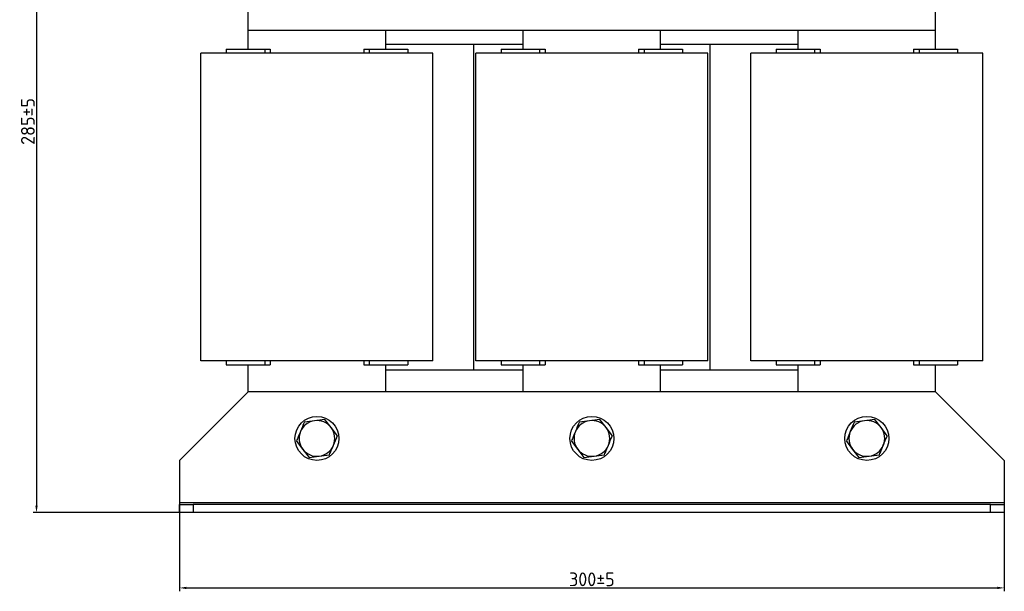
# Model space of a CAD drawing. Header units: millimetres. Extents: x -253 to 673, y -35 to 759.
# Tile 2 of 8: x -249 to 109, y 360 to 569. Entities that reach past the tile are written whole.
import ezdxf

# ---------------------------------------------------------------- set-up
doc = ezdxf.new("R2010")
doc.units = ezdxf.units.MM
doc.layers.get('0').update_dxf_attribs({"lineweight": 50})
doc.styles.add('GOST-2.304_Type-B', font='GOST Common.ttf')
doc.dimstyles.new('ISO-25', dxfattribs={"dimtxt": 5, "dimasz": 2.5, "dimexe": 1.25, "dimexo": 0.625, "dimtad": 1, "dimtoh": 1, "dimdec": 0, "dimtxsty": 'GOST-2.304_Type-B', "dimcen": 2.5, "dimadec": 0, "dimazin": 0, "dimtfac": 1, "dimtdec": 0, "dimtmove": 0, "dimatfit": 3, "dimfxl": 1, "dimarcsym": 0})

# ---------------------------------------------------------------- blocks, each defined once
blk = doc.blocks.new('*D28')
at = {"color": 0, "linetype": 'Continuous', "lineweight": -2, "transparency": 16777216}
for p, q in [((-77.2, 673.88), (-243.82, 673.88)), ((-242.57, 671.38), (-242.57, 391.54)), ((-186.2, 389.04), (-243.82, 389.04))]:
    blk.add_line(p, q, dxfattribs=at)
at = {"color": 0, "linetype": 'Continuous', "transparency": 16777216}
for points in [[(-242.99, 671.38), (-242.15, 671.38), (-242.57, 673.88)], [(-242.99, 391.54), (-242.15, 391.54), (-242.57, 389.04)]]:
    blk.add_solid(points, dxfattribs=at)
at = {"layer": 'Defpoints', "color": 0, "linetype": 'Continuous', "transparency": 16777216}
for p in [(-76.57, 673.88), (-242.57, 389.04), (-185.57, 389.04)]:
    blk.add_point(p, dxfattribs=at)
at = {"color": 0, "linetype": 'Continuous', "lineweight": 18, "transparency": 16777216, "insert": (-248.2, 531.46), "char_height": 5, "attachment_point": 2, "rotation": 90, "style": 'GOST-2.304_Type-B'}
blk.add_mtext('285%%P5', dxfattribs=at)
blk = doc.blocks.new('*D31')
at = {"color": 0, "linetype": 'Continuous', "lineweight": -2, "transparency": 16777216}
for p, q in [((-190.57, 405.41), (-190.57, 360.38)), ((109.43, 405.41), (109.43, 360.38)), ((-188.07, 361.63), (106.93, 361.63))]:
    blk.add_line(p, q, dxfattribs=at)
at = {"color": 0, "linetype": 'Continuous', "transparency": 16777216}
for points in [[(-188.07, 362.04), (-188.07, 361.21), (-190.57, 361.63)], [(106.93, 362.04), (106.93, 361.21), (109.43, 361.63)]]:
    blk.add_solid(points, dxfattribs=at)
at = {"layer": 'Defpoints', "color": 0, "linetype": 'Continuous', "transparency": 16777216}
for p in [(-190.57, 406.04), (109.43, 406.04), (109.43, 361.63)]:
    blk.add_point(p, dxfattribs=at)
at = {"color": 0, "linetype": 'Continuous', "lineweight": 18, "transparency": 16777216, "insert": (-40.57, 364.75), "char_height": 5, "attachment_point": 5, "style": 'GOST-2.304_Type-B'}
blk.add_mtext('300%%P5', dxfattribs=at)

msp = doc.modelspace()

# ---------------------------------------------------------------- linework, layer by layer
at = {"color": 7, "linetype": 'Continuous', "lineweight": 25}
for p, q in [((-165.57, 564.54), (-165.57, 617.04)), ((84.43, 564.54), (84.43, 617.04)), ((84.43, 564.54), (-165.57, 564.54)), ((-165.57, 557.79), (-165.57, 564.54)), ((-115.57, 557.79), (-115.57, 564.54)), ((-65.57, 557.79), (-65.57, 564.54)), ((-15.57, 557.79), (-15.57, 564.54)), ((34.43, 557.79), (34.43, 564.54)), ((84.43, 557.79), (84.43, 564.54)), ((-65.57, 559.54), (-115.57, 559.54)), ((-83.57, 559.54), (-83.57, 441.04)), ((34.43, 559.54), (-15.57, 559.54)), ((2.43, 441.04), (2.43, 559.54)), ((-182.77, 444.29), (-182.77, 556.29)), ((-172.57, 556.29), (-182.77, 556.29)), ((-173.57, 557.79), (-173.57, 556.29)), ((-173.57, 557.79), (-159.57, 557.79)), ((-108.57, 556.29), (-172.57, 556.29)), ((-159.57, 557.79), (-157.57, 557.79)), ((-157.57, 557.79), (-157.57, 556.29)), ((-123.57, 557.79), (-121.57, 557.79)), ((-123.57, 557.79), (-123.57, 556.29)), ((-121.57, 557.79), (-107.57, 557.79)), ((-98.37, 556.29), (-108.57, 556.29)), ((-107.57, 557.79), (-107.57, 556.29)), ((-98.37, 444.29), (-98.37, 556.29)), ((-82.77, 444.29), (-82.77, 556.29)), ((-72.57, 556.29), (-82.77, 556.29)), ((-73.57, 557.79), (-73.57, 556.29)), ((-73.57, 557.79), (-59.57, 557.79)), ((-8.57, 556.29), (-72.57, 556.29)), ((-59.57, 557.79), (-57.57, 557.79)), ((-57.57, 557.79), (-57.57, 556.29)), ((-23.57, 557.79), (-23.57, 556.29)), ((-23.57, 557.79), (-21.57, 557.79)), ((-21.57, 557.79), (-7.57, 557.79)), ((1.63, 556.29), (-8.57, 556.29)), ((-7.57, 557.79), (-7.57, 556.29)), ((1.63, 444.29), (1.63, 556.29)), ((17.23, 444.29), (17.23, 556.29)), ((27.43, 556.29), (17.23, 556.29)), ((26.43, 557.79), (26.43, 556.29)), ((26.43, 557.79), (40.43, 557.79)), ((91.43, 556.29), (27.43, 556.29)), ((40.43, 557.79), (42.43, 557.79)), ((42.43, 557.79), (42.43, 556.29)), ((76.43, 557.79), (76.43, 556.29)), ((76.43, 557.79), (78.43, 557.79)), ((78.43, 557.79), (92.43, 557.79)), ((101.63, 556.29), (91.43, 556.29)), ((92.43, 557.79), (92.43, 556.29)), ((101.63, 444.29), (101.63, 556.29)), ((-172.57, 444.29), (-182.77, 444.29)), ((-173.57, 444.29), (-173.57, 442.79)), ((-108.57, 444.29), (-172.57, 444.29)), ((-157.57, 444.29), (-157.57, 442.79)), ((-123.57, 444.29), (-123.57, 442.79)), ((-98.37, 444.29), (-108.57, 444.29)), ((-107.57, 444.29), (-107.57, 442.79)), ((-72.57, 444.29), (-82.77, 444.29)), ((-73.57, 444.29), (-73.57, 442.79)), ((-8.57, 444.29), (-72.57, 444.29)), ((-57.57, 444.29), (-57.57, 442.79)), ((-23.57, 444.29), (-23.57, 442.79)), ((1.63, 444.29), (-8.57, 444.29)), ((-7.57, 444.29), (-7.57, 442.79)), ((27.43, 444.29), (17.23, 444.29)), ((26.43, 444.29), (26.43, 442.79)), ((91.43, 444.29), (27.43, 444.29)), ((42.43, 444.29), (42.43, 442.79)), ((76.43, 444.29), (76.43, 442.79)), ((101.63, 444.29), (91.43, 444.29)), ((92.43, 444.29), (92.43, 442.79)), ((-173.57, 442.79), (-159.57, 442.79)), ((-165.57, 433.04), (-165.57, 442.79)), ((-159.57, 442.79), (-157.57, 442.79)), ((-123.57, 442.79), (-121.57, 442.79)), ((-121.57, 442.79), (-107.57, 442.79)), ((-115.57, 433.04), (-115.57, 442.79)), ((-115.57, 441.04), (-65.57, 441.04)), ((-73.57, 442.79), (-59.57, 442.79)), ((-65.57, 433.04), (-65.57, 442.79)), ((-59.57, 442.79), (-57.57, 442.79)), ((-23.57, 442.79), (-21.57, 442.79)), ((-21.57, 442.79), (-7.57, 442.79)), ((-15.57, 433.04), (-15.57, 442.79)), ((-15.57, 441.04), (34.43, 441.04)), ((26.43, 442.79), (40.43, 442.79)), ((34.43, 433.04), (34.43, 442.79)), ((40.43, 442.79), (42.43, 442.79)), ((76.43, 442.79), (78.43, 442.79)), ((78.43, 442.79), (92.43, 442.79)), ((84.43, 433.04), (84.43, 442.79)), ((-165.57, 433.04), (-190.57, 408.04)), ((84.43, 433.04), (-165.57, 433.04)), ((109.43, 408.04), (84.43, 433.04)), ((-137.7, 422.97), (-141.42, 422.48)), ((-135.41, 419.99), (-137.7, 422.97)), ((-37.7, 422.97), (-41.42, 422.48)), ((-35.41, 419.99), (-37.7, 422.97)), ((62.3, 422.97), (58.58, 422.48)), ((64.59, 419.99), (62.3, 422.97)), ((-141.42, 422.48), (-145.14, 421.99)), ((-133.13, 417.01), (-135.41, 419.99)), ((-41.42, 422.48), (-45.14, 421.99)), ((-33.13, 417.01), (-35.41, 419.99)), ((58.58, 422.48), (54.86, 421.99)), ((66.87, 417.01), (64.59, 419.99)), ((-148.01, 415.06), (-145.73, 412.08)), ((-145.73, 412.08), (-143.45, 409.1)), ((-48.01, 415.06), (-45.73, 412.08)), ((-45.73, 412.08), (-43.45, 409.1)), ((51.99, 415.06), (54.27, 412.08)), ((54.27, 412.08), (56.55, 409.1)), ((-143.45, 409.1), (-139.73, 409.59)), ((-139.73, 409.59), (-136, 410.08)), ((-43.45, 409.1), (-39.73, 409.59)), ((-39.73, 409.59), (-36, 410.08)), ((56.55, 409.1), (60.27, 409.59)), ((60.27, 409.59), (64, 410.08)), ((-190.57, 408.04), (-190.57, 392.54)), ((109.43, 408.04), (109.43, 392.54)), ((109.43, 392.54), (-190.57, 392.54)), ((-190.57, 392.54), (-190.57, 392.04)), ((-190.57, 389.04), (-190.57, 392.04)), ((-190.57, 392.04), (-185.57, 392.04)), ((-185.57, 392.04), (-185.57, 389.04)), ((104.43, 392.04), (-185.57, 392.04)), ((104.43, 389.04), (104.43, 392.04)), ((104.43, 392.04), (109.43, 392.04)), ((109.43, 392.54), (109.43, 392.04)), ((109.43, 392.04), (109.43, 389.04)), ((-185.57, 389.04), (-190.57, 389.04)), ((104.43, 389.04), (-185.57, 389.04)), ((109.43, 389.04), (104.43, 389.04))]:
    msp.add_line(p, q, dxfattribs=at)
at = {"color": 8, "linetype": 'Continuous', "lineweight": 25}
for p, q in [((-159.57, 557.79), (-159.57, 556.29)), ((-121.57, 557.79), (-121.57, 556.29)), ((-59.57, 557.79), (-59.57, 556.29)), ((-21.57, 557.79), (-21.57, 556.29)), ((40.43, 557.79), (40.43, 556.29)), ((78.43, 557.79), (78.43, 556.29)), ((-159.57, 444.29), (-159.57, 442.79)), ((-121.57, 444.29), (-121.57, 442.79)), ((-59.57, 444.29), (-59.57, 442.79)), ((-21.57, 444.29), (-21.57, 442.79)), ((40.43, 444.29), (40.43, 442.79)), ((78.43, 444.29), (78.43, 442.79))]:
    msp.add_line(p, q, dxfattribs=at)
at = {"color": 7, "linetype": 'Continuous', "lineweight": 25}
for centre in [(-140.57, 416.04), (-40.57, 416.04), (59.43, 416.04)]:
    msp.add_circle(centre, 8, dxfattribs=at)
for centre, start, end in [((-140.57, 416.04), 97.4773, 157.4773), ((-140.57, 416.04), 37.4773, 97.4773), ((-140.57, 416.04), 337.4773, 37.4773), ((-40.57, 416.04), 97.4773, 157.4773), ((-40.57, 416.04), 37.4773, 97.4773), ((-40.57, 416.04), 337.4773, 37.4773), ((59.43, 416.04), 97.4773, 157.4773), ((59.43, 416.04), 37.4773, 97.4773), ((59.43, 416.04), 337.4773, 37.4773), ((-140.57, 416.04), 157.4773, 217.4773), ((-40.57, 416.04), 157.4773, 217.4773), ((59.43, 416.04), 157.4773, 217.4773), ((-140.57, 416.04), 217.4773, 277.4773), ((-140.57, 416.04), 277.4773, 337.4773), ((-40.57, 416.04), 217.4773, 277.4773), ((-40.57, 416.04), 277.4773, 337.4773), ((59.43, 416.04), 217.4773, 277.4773), ((59.43, 416.04), 277.4773, 337.4773)]:
    msp.add_arc(centre, 6.5, start, end, dxfattribs=at)
for points, knots in [([(-145.14, 421.99), (-145.15, 421.96), (-145.62, 420.82), (-146.11, 419.66), (-146.58, 418.53)], [0, 0, 0, 0, 0.026995, 1, 1, 1, 1]), ([(-45.14, 421.99), (-45.15, 421.96), (-45.62, 420.82), (-46.11, 419.66), (-46.58, 418.53)], [0, 0, 0, 0, 0.026995, 1, 1, 1, 1]), ([(54.86, 421.99), (54.85, 421.96), (54.38, 420.82), (53.89, 419.66), (53.42, 418.53)], [0, 0, 0, 0, 0.0269953, 1, 1, 1, 1]), ([(-146.58, 418.53), (-146.94, 417.66), (-147.42, 416.5), (-147.89, 415.35), (-148.01, 415.06)], [0, 0, 0, 0, 0.7469333, 1, 1, 1, 1]), ([(-134.57, 413.55), (-134.1, 414.68), (-133.62, 415.84), (-133.14, 416.98), (-133.13, 417.01)], [0, 0, 0, 0, 0.9730047, 1, 1, 1, 1]), ([(-46.58, 418.53), (-46.94, 417.66), (-47.42, 416.5), (-47.89, 415.35), (-48.01, 415.06)], [0, 0, 0, 0, 0.746933, 1, 1, 1, 1]), ([(-34.57, 413.55), (-34.1, 414.68), (-33.62, 415.84), (-33.14, 416.98), (-33.13, 417.01)], [0, 0, 0, 0, 0.973005, 1, 1, 1, 1]), ([(53.42, 418.53), (53.06, 417.66), (52.58, 416.5), (52.11, 415.35), (51.99, 415.06)], [0, 0, 0, 0, 0.746933, 1, 1, 1, 1]), ([(65.43, 413.55), (65.9, 414.68), (66.38, 415.84), (66.86, 416.98), (66.87, 417.01)], [0, 0, 0, 0, 0.973005, 1, 1, 1, 1]), ([(-136, 410.08), (-135.88, 410.37), (-135.41, 411.52), (-134.93, 412.68), (-134.57, 413.55)], [0, 0, 0, 0, 0.253067, 1, 1, 1, 1]), ([(-36, 410.08), (-35.88, 410.37), (-35.41, 411.52), (-34.93, 412.68), (-34.57, 413.55)], [0, 0, 0, 0, 0.2530667, 1, 1, 1, 1]), ([(64, 410.08), (64.12, 410.37), (64.59, 411.52), (65.07, 412.68), (65.43, 413.55)], [0, 0, 0, 0, 0.253067, 1, 1, 1, 1])]:
    msp.add_open_spline(points, degree=3, knots=knots, dxfattribs=at)

# ---------------------------------------------------------------- dimensions: what is measured, and where the dimension line sits
at = {"color": 7, "linetype": 'Continuous', "lineweight": 18}
dim = msp.add_linear_dim(base=(-242.57, 389.04), p1=(-76.57, 673.88), p2=(-185.57, 389.04), angle=90, text='285%%P5', dimstyle='ISO-25', dxfattribs=at)
dim.commit()
dim.dimension.update_dxf_attribs({"geometry": '*D28', "text_midpoint": (-242.57, 531.46), "dimtype": 160})
dim = msp.add_linear_dim(base=(109.43, 361.63), p1=(-190.57, 406.04), p2=(109.43, 406.04), text='300%%P5', dimstyle='ISO-25', dxfattribs=at)
dim.commit()
dim.dimension.update_dxf_attribs({"geometry": '*D31', "text_midpoint": (-40.57, 364.75)})

doc.saveas('drawing.dxf')
